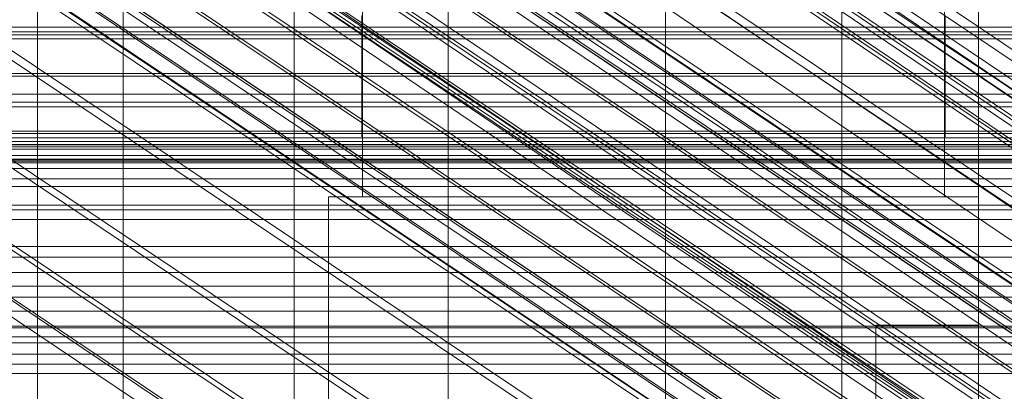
# Model space of a CAD drawing. Header units: millimetres. Extents: x -1970 to 61924, y -58230 to 6847.
# Tile 73 of 256: x -266 to -208, y -34791 to -34769. Entities that reach past the tile are written whole.
import ezdxf

# ---------------------------------------------------------------- set-up
doc = ezdxf.new("R2010")
doc.units = ezdxf.units.MM
for name, color, linetype, lineweight in [('COTAS_O', 1, 'Continuous', 0), ('COTAS_P', 1, 'Continuous', 0), ('frontal_C01', 7, 'Continuous', 0), ('frontal_C02', 7, 'Continuous', 0), ('frontal_C03', 7, 'Continuous', 0), ('frontal_C05', 7, 'Continuous', 0), ('frontal_mezcladora', 7, 'Continuous', 0)]:
    doc.layers.add(name, color=color, linetype=linetype, lineweight=lineweight)
doc.dimstyles.new('R19_100', dxfattribs={"dimtxt": 250, "dimasz": 150, "dimexe": 150, "dimexo": 80, "dimgap": 100, "dimtad": 1, "dimtih": 1, "dimtoh": 1, "dimdsep": 46, "dimcen": 0.09, "dimadec": 0, "dimazin": 0, "dimtfac": 1, "dimtdec": 4, "dimtofl": 0, "dimtmove": 0, "dimatfit": 3, "dimfxl": 1, "dimtolj": 1, "dimtzin": 0, "dimarcsym": 0})

# ---------------------------------------------------------------- blocks, each defined once
blk = doc.blocks.new('DIM_R26_43')
at = {"layer": 'COTAS_P'}
for p, q in [((-1750, -34600), (-1600, -34555)), ((2600, -34600), (2450, -34555)), ((-1750, -35500), (-1750, -34600)), ((-1750, -34600), (2600, -34600)), ((-1750, -34600), (-1600, -34645)), ((2600, -34600), (2450, -34645)), ((2600, -35500), (2600, -34600))]:
    blk.add_line(p, q, dxfattribs=at)
blk.add_text('4350 P', height=250, dxfattribs=at).set_placement((425, -34500))
blk = doc.blocks.new('DIM_R26_47')
at = {"layer": 'COTAS_P'}
for p, q in [((-850, -33400), (-150, -33400)), ((-150, -33400), (-195, -33550)), ((-150, -36000), (-150, -33400)), ((-150, -33400), (-105, -33550)), ((-150, -36000), (-195, -35850)), ((-150, -36000), (-105, -35850)), ((-850, -36000), (-150, -36000))]:
    blk.add_line(p, q, dxfattribs=at)
blk.add_text('2600 P', height=250, rotation=90, dxfattribs=at).set_placement((-250, -34700))
blk = doc.blocks.new('DIM_R26_48')
at = {"layer": 'COTAS_O'}
for p, q in [((-650, -33700), (50, -33700)), ((50, -33700), (5, -33850)), ((50, -34900), (50, -33700)), ((50, -33700), (95, -33850)), ((50, -34900), (5, -34750)), ((50, -34900), (95, -34750)), ((-650, -34900), (50, -34900))]:
    blk.add_line(p, q, dxfattribs=at)
blk.add_text('1200 O', height=250, rotation=90, dxfattribs=at).set_placement((-50, -34300))
blk = doc.blocks.new('DIM_R26_49')
at = {"layer": 'COTAS_O'}
for p, q in [((-650, -34200), (-500, -34155)), ((650, -34200), (500, -34155)), ((-650, -34900), (-650, -34200)), ((-650, -34200), (650, -34200)), ((-650, -34200), (-500, -34245)), ((650, -34200), (500, -34245)), ((650, -34900), (650, -34200))]:
    blk.add_line(p, q, dxfattribs=at)
blk.add_text('1300 O', height=250, dxfattribs=at).set_placement((0, -34100))
blk = doc.blocks.new('DIM_R26_54')
at = {"layer": 'COTAS_P'}
for p, q in [((-305, -34680), (395, -34680)), ((395, -34680), (350, -34830)), ((395, -36000), (395, -34680)), ((395, -34680), (440, -34830)), ((395, -36000), (350, -35850)), ((395, -36000), (440, -35850)), ((-305, -36000), (395, -36000))]:
    blk.add_line(p, q, dxfattribs=at)
blk.add_text('1320 P', height=250, rotation=90, dxfattribs=at).set_placement((295, -35340))

msp = doc.modelspace()

# ---------------------------------------------------------------- linework, layer by layer
at = {"layer": 'frontal_C01'}
for p, q in [((-250, -33373.251), (-250, -35948.844)), ((-250, -35953.656), (-250, -33378.064)), ((-363.648, -34666.6), (-149.85, -34810.829)), ((-361.352, -34667.478), (-147.554, -34811.707)), ((-364.471, -34668.231), (-150.672, -34812.459)), ((-362.596, -34668.948), (-148.798, -34813.176)), ((-364.989, -34669.525), (-151.191, -34813.754)), ((-365.168, -34670.395), (-151.369, -34814.623)), ((-363.664, -34670.032), (-149.865, -34814.26)), ((-364.995, -34670.781), (-151.196, -34815.01)), ((-364.482, -34670.657), (-150.683, -34814.886)), ((-352.519, -34677.329), (-168.21, -34801.664)), ((-345.291, -34680.092), (-160.982, -34804.427)), ((-355.541, -34682.566), (-171.232, -34806.901)), ((-349.061, -34685.044), (-164.752, -34809.378)), ((-357.863, -34687.168), (-173.554, -34811.502)), ((-352.572, -34689.191), (-168.263, -34813.525)), ((-359.326, -34690.82), (-175.016, -34815.155)), ((-355.584, -34692.251), (-171.275, -34816.586)), ((-359.83, -34693.275), (-175.521, -34817.61)), ((-357.893, -34694.016), (-173.584, -34818.351)), ((-359.341, -34694.365), (-175.032, -34818.7)), ((-228.298, -34716.493), (-228.298, -34979.106)), ((-228.298, -34984.887), (-228.298, -34722.274)), ((-311.15, -34769.878), (311.15, -34769.878)), ((-311.15, -34770.281), (311.15, -34770.281)), ((-311.15, -34773.974), (311.15, -34773.974)), ((-311.15, -34774.258), (311.15, -34774.258)), ((-311.15, -34776.58), (311.15, -34776.58)), ((-311.15, -34776.727), (311.15, -34776.727)), ((-311.15, -34777.519), (311.15, -34777.519))]:
    msp.add_line(p, q, dxfattribs=at)
at = {"layer": 'frontal_C02'}
for p, q in [((-250, -32921.727), (-250, -35767.183)), ((-250, -35771.953), (-250, -32926.497)), ((-355.53, -34686.023), (-141.731, -34828.998)), ((-355.017, -34685.967), (-141.218, -34828.942)), ((-356.348, -34686.585), (-142.549, -34829.561)), ((-354.844, -34686.421), (-141.045, -34829.397)), ((-337.95, -34686.833), (-153.641, -34810.088)), ((-357.415, -34687.616), (-143.617, -34830.591)), ((-355.022, -34687.355), (-141.224, -34830.331)), ((-355.541, -34688.705), (-141.742, -34831.681)), ((-358.659, -34689.045), (-144.861, -34832.02)), ((-332.659, -34689.907), (-148.35, -34813.162)), ((-356.363, -34690.379), (-142.565, -34833.354)), ((-146.196, -34833.75), (-359.995, -34690.774)), ((-341.461, -34690.866), (-157.152, -34814.12)), ((-357.434, -34692.262), (-143.635, -34835.238)), ((-361.332, -34692.687), (-147.533, -34835.662)), ((-362.578, -34694.652), (-148.779, -34837.627)), ((-358.68, -34694.227), (-144.881, -34837.202)), ((-334.981, -34694.63), (-150.672, -34817.885)), ((-160.922, -34819.001), (-345.231, -34695.747)), ((-360.017, -34696.139), (-146.218, -34839.115)), ((-363.648, -34696.535), (-149.85, -34839.51)), ((-361.352, -34697.869), (-147.554, -34840.844)), ((-364.471, -34698.209), (-150.672, -34841.184)), ((-362.596, -34699.298), (-148.798, -34842.273)), ((-364.989, -34699.558), (-151.191, -34842.534)), ((-365.168, -34700.492), (-151.369, -34843.468)), ((-363.664, -34700.329), (-149.865, -34843.304)), ((-338.003, -34699.946), (-153.694, -34823.2)), ((-364.995, -34700.947), (-151.196, -34843.922)), ((-364.482, -34700.891), (-150.683, -34843.866)), ((-349.002, -34701.144), (-164.693, -34824.398)), ((-341.52, -34705.491), (-157.211, -34828.745)), ((-352.519, -34706.689), (-168.21, -34829.943)), ((-345.291, -34710.888), (-160.982, -34834.142)), ((-355.541, -34712.004), (-171.232, -34835.259)), ((-349.061, -34715.769), (-164.752, -34839.023)), ((-357.863, -34716.728), (-173.554, -34839.982)), ((-352.572, -34719.801), (-168.263, -34843.056)), ((-359.326, -34720.537), (-175.016, -34843.792)), ((-355.584, -34722.71), (-171.275, -34845.965)), ((-359.83, -34723.173), (-175.521, -34846.427)), ((-359.341, -34724.456), (-175.032, -34847.71)), ((-357.893, -34724.298), (-173.584, -34847.553)), ((-228.298, -34746.19), (-228.298, -35036.685)), ((-228.298, -35042.415), (-228.298, -34751.921)), ((430, -34772.309), (-430, -34772.309)), ((430, -34777.309), (-430, -34777.309))]:
    msp.add_line(p, q, dxfattribs=at)
at = {"layer": 'frontal_C03'}
for p, q in [((-1250, -34769.602), (1250, -34769.602)), ((-1250, -34770.038), (1250, -34770.038)), ((1250, -34772.454), (-1250, -34772.454)), ((1250, -34773.512), (-1250, -34773.512)), ((-1250, -34775.683), (1250, -34775.683)), ((1250, -34775.819), (-1250, -34775.819)), ((-1268, -34776.056), (1268, -34776.056)), ((-1268, -34776.28), (1268, -34776.28)), ((-1268, -34776.445), (1268, -34776.445)), ((1250, -34776.473), (-1250, -34776.473)), ((-1268, -34777.102), (1268, -34777.102)), ((-1268, -34777.42), (1268, -34777.42)), ((1250, -34777.354), (-1250, -34777.354)), ((1250, -34777.864), (-1250, -34777.864)), ((-1268, -34778.466), (1268, -34778.466)), ((-1268, -34778.915), (1268, -34778.915)), ((-1268, -34780.278), (1268, -34780.278)), ((-1268, -34780.828), (1268, -34780.828)), ((-1268, -34782.416), (1268, -34782.416)), ((1268, -34783.029), (-1268, -34783.029)), ((-1250, -34783.921), (1250, -34783.921)), ((-1268, -34784.733), (1268, -34784.733)), ((-1268, -34785.368), (1268, -34785.368)), ((-1250, -34786.18), (1250, -34786.18)), ((-1268, -34787.072), (1268, -34787.072)), ((1250, -34787.16), (-1250, -34787.16)), ((-1268, -34787.685), (1268, -34787.685)), ((1250, -34788.042), (-1250, -34788.042)), ((1250, -34788.695), (-1250, -34788.695)), ((-1268, -34789.273), (1268, -34789.273)), ((-1268, -34789.823), (1268, -34789.823))]:
    msp.add_line(p, q, dxfattribs=at)
at = {"layer": 'frontal_C05'}
for p, q in [((-210, -34792), (-210, -34717)), ((-218, -34803.5), (-218, -34735.5)), ((-210, -34803.5), (-210, -34735.5)), ((-265, -34742.5), (-265, -34802.5)), ((-241, -34742.5), (-241, -34802.5)), ((-218, -34810.5), (-218, -34742.5)), ((-210, -34810.5), (-210, -34742.5)), ((-265, -34745.5), (-265, -34795.5)), ((-246, -34779.5), (-246, -34745.5)), ((-241, -34745.5), (-241, -34795.5)), ((-212, -34779.5), (-212, -34745.5)), ((-265, -34768.964), (-265, -34769.328)), ((-246.05, -34768.924), (-246.05, -34769.599)), ((-246.05, -34769.328), (-246.05, -34768.964)), ((-246, -34769.623), (-246, -34768.95)), ((-212, -34769.623), (-212, -34768.95)), ((-211.95, -34768.924), (-211.95, -34769.599)), ((-211.95, -34769.328), (-211.95, -34768.964)), ((-265, -34769.328), (-265, -34769.666)), ((-246.05, -34769.666), (-246.05, -34769.328)), ((-211.95, -34769.666), (-211.95, -34769.328)), ((-265, -34769.666), (-265, -34769.978)), ((-265, -34769.978), (-265, -34770.262)), ((-246.05, -34769.599), (-246.05, -34770.249)), ((-246.05, -34769.978), (-246.05, -34769.666)), ((-246.05, -34770.262), (-246.05, -34769.978)), ((-246, -34770.27), (-246, -34769.623)), ((-212, -34770.27), (-212, -34769.623)), ((-211.95, -34769.599), (-211.95, -34770.249)), ((-211.95, -34769.978), (-211.95, -34769.666)), ((-211.95, -34770.262), (-211.95, -34769.978)), ((-265, -34770.262), (-265, -34770.518)), ((-265, -34770.518), (-265, -34770.746)), ((-246.05, -34770.249), (-246.05, -34770.87)), ((-246.05, -34770.518), (-246.05, -34770.262)), ((-246.05, -34770.746), (-246.05, -34770.518)), ((-246, -34770.889), (-246, -34770.27)), ((-212, -34770.889), (-212, -34770.27)), ((-211.95, -34770.249), (-211.95, -34770.87)), ((-211.95, -34770.518), (-211.95, -34770.262)), ((-211.95, -34770.746), (-211.95, -34770.518)), ((-265, -34770.746), (-265, -34770.945)), ((-265, -34770.945), (-265, -34771.113)), ((-265, -34771.113), (-265, -34771.252)), ((-265, -34771.252), (-265, -34771.36)), ((-246.05, -34770.945), (-246.05, -34770.746)), ((-246.05, -34770.87), (-246.05, -34771.462)), ((-246.05, -34771.113), (-246.05, -34770.945)), ((-246.05, -34771.252), (-246.05, -34771.113)), ((-246.05, -34771.36), (-246.05, -34771.252)), ((-246, -34771.479), (-246, -34770.889)), ((-212, -34771.479), (-212, -34770.889)), ((-211.95, -34770.945), (-211.95, -34770.746)), ((-211.95, -34770.87), (-211.95, -34771.462)), ((-211.95, -34771.113), (-211.95, -34770.945)), ((-211.95, -34771.252), (-211.95, -34771.113)), ((-211.95, -34771.36), (-211.95, -34771.252)), ((-265, -34771.36), (-265, -34771.438)), ((-265, -34771.438), (-265, -34771.484)), ((-265, -34771.484), (-265, -34771.5)), ((-246.05, -34771.438), (-246.05, -34771.36)), ((-246.05, -34771.484), (-246.05, -34771.438)), ((-246.05, -34771.462), (-246.05, -34772.023)), ((-246.05, -34771.5), (-246.05, -34771.484)), ((-246, -34772.038), (-246, -34771.479)), ((-212, -34772.038), (-212, -34771.479)), ((-211.95, -34771.438), (-211.95, -34771.36)), ((-211.95, -34771.484), (-211.95, -34771.438)), ((-211.95, -34771.462), (-211.95, -34772.023)), ((-211.95, -34771.5), (-211.95, -34771.484)), ((-246.05, -34772.023), (-246.05, -34772.551)), ((-246, -34772.565), (-246, -34772.038)), ((-212, -34772.565), (-212, -34772.038)), ((-211.95, -34772.023), (-211.95, -34772.551)), ((-246.05, -34772.551), (-246.05, -34773.046)), ((-246, -34773.057), (-246, -34772.565)), ((-212, -34773.057), (-212, -34772.565)), ((-211.95, -34772.551), (-211.95, -34773.046)), ((-246.05, -34773.046), (-246.05, -34773.506)), ((-246.05, -34773.506), (-246.05, -34773.93)), ((-246, -34773.516), (-246, -34773.057)), ((-246, -34773.938), (-246, -34773.516)), ((-212, -34773.516), (-212, -34773.057)), ((-212, -34773.938), (-212, -34773.516)), ((-211.95, -34773.046), (-211.95, -34773.506)), ((-211.95, -34773.506), (-211.95, -34773.93)), ((-246.05, -34773.93), (-246.05, -34774.316)), ((-246, -34774.323), (-246, -34773.938)), ((-212, -34774.323), (-212, -34773.938)), ((-211.95, -34773.93), (-211.95, -34774.316)), ((-246.05, -34774.316), (-246.05, -34774.665)), ((-246.05, -34774.665), (-246.05, -34774.975)), ((-246, -34774.67), (-246, -34774.323)), ((-246, -34774.979), (-246, -34774.67)), ((-212, -34774.67), (-212, -34774.323)), ((-212, -34774.979), (-212, -34774.67)), ((-211.95, -34774.316), (-211.95, -34774.665)), ((-211.95, -34774.665), (-211.95, -34774.975)), ((-246.05, -34774.975), (-246.05, -34775.245)), ((-246.05, -34775.245), (-246.05, -34775.474)), ((-246, -34775.248), (-246, -34774.979)), ((-246, -34775.476), (-246, -34775.248)), ((-212, -34775.248), (-212, -34774.979)), ((-212, -34775.476), (-212, -34775.248)), ((-211.95, -34774.975), (-211.95, -34775.245)), ((-211.95, -34775.245), (-211.95, -34775.474)), ((-246.05, -34775.474), (-246.05, -34775.663)), ((-246.05, -34775.663), (-246.05, -34775.81)), ((-246.05, -34775.81), (-246.05, -34775.916)), ((-246, -34775.664), (-246, -34775.476)), ((-246, -34775.811), (-246, -34775.664)), ((-246, -34775.916), (-246, -34775.811)), ((-212, -34775.664), (-212, -34775.476)), ((-212, -34775.811), (-212, -34775.664)), ((-212, -34775.916), (-212, -34775.811)), ((-211.95, -34775.474), (-211.95, -34775.663)), ((-211.95, -34775.663), (-211.95, -34775.81)), ((-211.95, -34775.81), (-211.95, -34775.916)), ((-246.05, -34775.916), (-246.05, -34775.979)), ((-246.05, -34775.979), (-246.05, -34776)), ((-246, -34775.979), (-246, -34775.916)), ((-246, -34776), (-246, -34775.979)), ((-212, -34775.979), (-212, -34775.916)), ((-212, -34776), (-212, -34775.979)), ((-211.95, -34775.916), (-211.95, -34775.979)), ((-211.95, -34775.979), (-211.95, -34776)), ((-248, -34795.5), (-248, -34779.5)), ((-248, -34779.5), (-210, -34779.5)), ((-246, -34779.5), (-212, -34779.5)), ((-235.468, -34779.5), (-235.492, -34779.5)), ((-235.427, -34779.5), (-235.468, -34779.5)), ((-235.43, -34779.5), (-235.375, -34779.5)), ((-235.371, -34779.5), (-235.427, -34779.5)), ((-235.375, -34779.5), (-235.305, -34779.5)), ((-235.299, -34779.5), (-235.371, -34779.5)), ((-235.305, -34779.5), (-235.22, -34779.5)), ((-235.211, -34779.5), (-235.299, -34779.5)), ((-235.22, -34779.5), (-235.12, -34779.5)), ((-235.108, -34779.5), (-235.211, -34779.5)), ((-235.12, -34779.5), (-235.005, -34779.5)), ((-234.99, -34779.5), (-235.108, -34779.5)), ((-235.005, -34779.5), (-234.876, -34779.5)), ((-234.856, -34779.5), (-234.99, -34779.5)), ((-234.876, -34779.5), (-234.732, -34779.5)), ((-234.708, -34779.5), (-234.856, -34779.5)), ((-234.732, -34779.5), (-234.575, -34779.5)), ((-234.546, -34779.5), (-234.708, -34779.5)), ((-234.575, -34779.5), (-234.405, -34779.5)), ((-234.371, -34779.5), (-234.546, -34779.5)), ((-234.405, -34779.5), (-234.221, -34779.5)), ((-234.181, -34779.5), (-234.371, -34779.5)), ((-234.221, -34779.5), (-234.025, -34779.5)), ((-233.979, -34779.5), (-234.181, -34779.5)), ((-234.025, -34779.5), (-233.816, -34779.5)), ((-233.765, -34779.5), (-233.979, -34779.5)), ((-233.816, -34779.5), (-233.596, -34779.5)), ((-233.539, -34779.5), (-233.765, -34779.5)), ((-233.596, -34779.5), (-233.365, -34779.5)), ((-233.301, -34779.5), (-233.539, -34779.5)), ((-233.365, -34779.5), (-233.124, -34779.5)), ((-233.053, -34779.5), (-233.301, -34779.5)), ((-233.124, -34779.5), (-232.872, -34779.5)), ((-232.794, -34779.5), (-233.053, -34779.5)), ((-232.872, -34779.5), (-232.611, -34779.5)), ((-232.527, -34779.5), (-232.794, -34779.5)), ((-232.611, -34779.5), (-232.342, -34779.5)), ((-232.25, -34779.5), (-232.527, -34779.5)), ((-232.342, -34779.5), (-232.064, -34779.5)), ((-231.965, -34779.5), (-232.25, -34779.5)), ((-232.064, -34779.5), (-231.779, -34779.5)), ((-231.673, -34779.5), (-231.965, -34779.5)), ((-231.779, -34779.5), (-231.487, -34779.5)), ((-231.375, -34779.5), (-231.673, -34779.5)), ((-231.487, -34779.5), (-231.19, -34779.5)), ((-231.07, -34779.5), (-231.375, -34779.5)), ((-231.19, -34779.5), (-230.887, -34779.5)), ((-230.76, -34779.5), (-231.07, -34779.5)), ((-230.887, -34779.5), (-230.579, -34779.5)), ((-230.446, -34779.5), (-230.76, -34779.5)), ((-230.579, -34779.5), (-230.268, -34779.5)), ((-230.129, -34779.5), (-230.446, -34779.5)), ((-230.268, -34779.5), (-229.954, -34779.5)), ((-229.808, -34779.5), (-230.129, -34779.5)), ((-229.954, -34779.5), (-229.637, -34779.5)), ((-229.486, -34779.5), (-229.808, -34779.5)), ((-229.637, -34779.5), (-229.319, -34779.5)), ((-229.162, -34779.5), (-229.486, -34779.5)), ((-229.319, -34779.5), (-229, -34779.5)), ((-228.838, -34779.5), (-229.162, -34779.5)), ((-229, -34779.5), (-228.681, -34779.5)), ((-228.514, -34779.5), (-228.838, -34779.5)), ((-228.681, -34779.5), (-228.363, -34779.5)), ((-228.192, -34779.5), (-228.514, -34779.5)), ((-228.363, -34779.5), (-228.046, -34779.5)), ((-227.871, -34779.5), (-228.192, -34779.5)), ((-228.046, -34779.5), (-227.732, -34779.5)), ((-227.554, -34779.5), (-227.871, -34779.5)), ((-227.732, -34779.5), (-227.421, -34779.5)), ((-227.24, -34779.5), (-227.554, -34779.5)), ((-227.421, -34779.5), (-227.113, -34779.5)), ((-226.93, -34779.5), (-227.24, -34779.5)), ((-227.113, -34779.5), (-226.81, -34779.5)), ((-226.625, -34779.5), (-226.93, -34779.5)), ((-226.81, -34779.5), (-226.513, -34779.5)), ((-226.327, -34779.5), (-226.625, -34779.5)), ((-226.513, -34779.5), (-226.221, -34779.5)), ((-226.035, -34779.5), (-226.327, -34779.5)), ((-226.221, -34779.5), (-225.936, -34779.5)), ((-225.75, -34779.5), (-226.035, -34779.5)), ((-225.936, -34779.5), (-225.658, -34779.5)), ((-225.473, -34779.5), (-225.75, -34779.5)), ((-225.658, -34779.5), (-225.389, -34779.5)), ((-225.206, -34779.5), (-225.473, -34779.5)), ((-225.389, -34779.5), (-225.128, -34779.5)), ((-224.947, -34779.5), (-225.206, -34779.5)), ((-225.128, -34779.5), (-224.876, -34779.5)), ((-224.699, -34779.5), (-224.947, -34779.5)), ((-224.876, -34779.5), (-224.635, -34779.5)), ((-224.461, -34779.5), (-224.699, -34779.5)), ((-224.635, -34779.5), (-224.404, -34779.5)), ((-224.235, -34779.5), (-224.461, -34779.5)), ((-224.404, -34779.5), (-224.184, -34779.5)), ((-224.021, -34779.5), (-224.235, -34779.5)), ((-224.184, -34779.5), (-223.975, -34779.5)), ((-223.819, -34779.5), (-224.021, -34779.5)), ((-223.975, -34779.5), (-223.779, -34779.5)), ((-223.629, -34779.5), (-223.819, -34779.5)), ((-223.779, -34779.5), (-223.595, -34779.5)), ((-223.454, -34779.5), (-223.629, -34779.5)), ((-223.595, -34779.5), (-223.425, -34779.5)), ((-223.292, -34779.5), (-223.454, -34779.5)), ((-223.425, -34779.5), (-223.268, -34779.5)), ((-223.144, -34779.5), (-223.292, -34779.5)), ((-223.268, -34779.5), (-223.124, -34779.5)), ((-223.01, -34779.5), (-223.144, -34779.5)), ((-223.124, -34779.5), (-222.995, -34779.5)), ((-222.892, -34779.5), (-223.01, -34779.5)), ((-222.995, -34779.5), (-222.88, -34779.5)), ((-222.789, -34779.5), (-222.892, -34779.5)), ((-222.88, -34779.5), (-222.78, -34779.5)), ((-222.701, -34779.5), (-222.789, -34779.5)), ((-222.78, -34779.5), (-222.695, -34779.5)), ((-222.629, -34779.5), (-222.701, -34779.5)), ((-222.695, -34779.5), (-222.625, -34779.5)), ((-222.573, -34779.5), (-222.629, -34779.5)), ((-222.625, -34779.5), (-222.57, -34779.5)), ((-222.532, -34779.5), (-222.573, -34779.5)), ((-222.508, -34779.5), (-222.532, -34779.5)), ((-210, -34795.5), (-210, -34779.5)), ((-216, -34852), (-216, -34787)), ((-216, -34787), (-210, -34787)), ((-210, -34852), (-210, -34787))]:
    msp.add_line(p, q, dxfattribs=at)
at = {"layer": 'frontal_mezcladora'}
for p, q in [((-260, -34820), (-260, -34600)), ((-400, -34780), (220, -34780))]:
    msp.add_line(p, q, dxfattribs=at)

# ---------------------------------------------------------------- dimensions: what is measured, and where the dimension line sits
at = {"layer": 'COTAS_O'}
for p2, distance, picture, middle in [((-650, -33700), -700, 'DIM_R26_48', (50, -34300)), ((650, -34900), 700, 'DIM_R26_49', (0, -34200))]:
    dim = msp.add_aligned_dim(p1=(-650, -34900), p2=p2, distance=distance, text='<> O', dimstyle='R19_100', dxfattribs=at)
    dim.commit()
    dim.dimension.update_dxf_attribs({"geometry": picture, "text_midpoint": middle})
at = {"layer": 'COTAS_P'}
for p1, p2, distance, picture, middle in [((-850, -36000), (-850, -33400), -700, 'DIM_R26_47', (-150, -34700)), ((-1750, -35500), (2600, -35500), 900, 'DIM_R26_43', (425, -34600)), ((-305, -36000), (-305, -34680), -700, 'DIM_R26_54', (395, -35340))]:
    dim = msp.add_aligned_dim(p1=p1, p2=p2, distance=distance, text='<> P', dimstyle='R19_100', dxfattribs=at)
    dim.commit()
    dim.dimension.update_dxf_attribs({"geometry": picture, "text_midpoint": middle})

doc.saveas('drawing.dxf')
